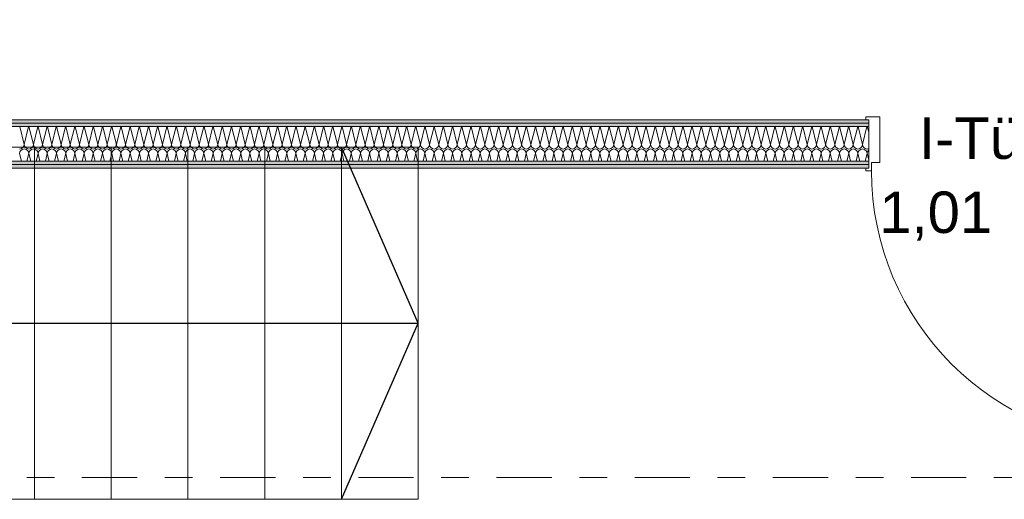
# Model space of a CAD drawing. Header units: metres. Extents: x -167 to 233, y -155 to 122.
# Tile 50 of 176: x 43.3 to 46.86, y 33.51 to 35.25. Entities that reach past the tile are written whole.
import ezdxf
from ezdxf.enums import TextEntityAlignment as Align

# ---------------------------------------------------------------- set-up
doc = ezdxf.new("R2010")
doc.units = ezdxf.units.M
doc.header["$MEASUREMENT"] = 0
doc.linetypes.add('Raster', pattern=[0.4, 0.2, -0.1, 0, -0.1])
doc.linetypes.add('Strichlinie eng', pattern=[0.23, 0.15, -0.08])
for name, color, linetype in [('10 Wand außen', 7, 'Continuous'), ('20 Decke', 7, 'Continuous'), ('40 Treppe', 7, 'Continuous'), ('90 Achsraster', 7, 'Continuous')]:
    doc.layers.add(name, color=color, linetype=linetype)
doc.styles.add('ERSTELLTER_STIL_1', font='arial.ttf')
doc.styles.add('ERSTELLTER_STIL_2', font='arial.ttf')
pattern_1 = [(0, (27236.132094, 33357.27905), (0, 0.075), [0, -0.075])]

# ---------------------------------------------------------------- blocks, each defined once
blk = doc.blocks.new('*X31', base_point=(27236.1321, 33357.279))
at = {"layer": '10 Wand außen', "color": 8, "linetype": 'Continuous', "lineweight": 18}
for p, q in [((43.2993, 34.8602), (43.3154, 34.7957)), ((43.3315, 34.8602), (43.3154, 34.7957)), ((43.3326, 34.8602), (43.3488, 34.7957)), ((43.3649, 34.8602), (43.3488, 34.7957)), ((43.366, 34.8602), (43.3821, 34.7957)), ((43.3982, 34.8602), (43.3821, 34.7957)), ((43.3993, 34.8602), (43.4154, 34.7957)), ((43.4315, 34.8602), (43.4154, 34.7957)), ((43.4326, 34.8602), (43.4488, 34.7957)), ((43.4649, 34.8602), (43.4488, 34.7957)), ((43.466, 34.8602), (43.4821, 34.7957)), ((43.4982, 34.8602), (43.4821, 34.7957)), ((43.4993, 34.8602), (43.5154, 34.7957)), ((43.5315, 34.8602), (43.5154, 34.7957)), ((43.5326, 34.8602), (43.5488, 34.7957)), ((43.5649, 34.8602), (43.5488, 34.7957)), ((43.566, 34.8602), (43.5821, 34.7957)), ((43.5982, 34.8602), (43.5821, 34.7957)), ((43.5993, 34.8602), (43.6154, 34.7957)), ((43.6315, 34.8602), (43.6154, 34.7957)), ((43.6326, 34.8602), (43.6488, 34.7957)), ((43.6649, 34.8602), (43.6488, 34.7957)), ((43.666, 34.8602), (43.6821, 34.7957)), ((43.6982, 34.8602), (43.6821, 34.7957)), ((43.6993, 34.8602), (43.7154, 34.7957)), ((43.7315, 34.8602), (43.7154, 34.7957)), ((43.7326, 34.8602), (43.7488, 34.7957)), ((43.7649, 34.8602), (43.7488, 34.7957)), ((43.766, 34.8602), (43.7821, 34.7957)), ((43.7982, 34.8602), (43.7821, 34.7957)), ((43.7993, 34.8602), (43.8154, 34.7957)), ((43.8315, 34.8602), (43.8154, 34.7957)), ((43.8326, 34.8602), (43.8488, 34.7957)), ((43.8649, 34.8602), (43.8488, 34.7957)), ((43.866, 34.8602), (43.8821, 34.7957)), ((43.8982, 34.8602), (43.8821, 34.7957)), ((43.8993, 34.8602), (43.9154, 34.7957)), ((43.9315, 34.8602), (43.9154, 34.7957)), ((43.9326, 34.8602), (43.9488, 34.7957)), ((43.9649, 34.8602), (43.9488, 34.7957)), ((43.966, 34.8602), (43.9821, 34.7957)), ((43.9982, 34.8602), (43.9821, 34.7957)), ((43.9993, 34.8602), (44.0154, 34.7957)), ((44.0315, 34.8602), (44.0154, 34.7957)), ((44.0326, 34.8602), (44.0488, 34.7957)), ((44.0649, 34.8602), (44.0488, 34.7957)), ((44.066, 34.8602), (44.0821, 34.7957)), ((44.0982, 34.8602), (44.0821, 34.7957)), ((44.0993, 34.8602), (44.1154, 34.7957)), ((44.1315, 34.8602), (44.1154, 34.7957)), ((44.1326, 34.8602), (44.1488, 34.7957)), ((44.1649, 34.8602), (44.1488, 34.7957)), ((44.166, 34.8602), (44.1821, 34.7957)), ((44.1982, 34.8602), (44.1821, 34.7957)), ((44.1993, 34.8602), (44.2154, 34.7957)), ((44.2315, 34.8602), (44.2154, 34.7957)), ((44.2326, 34.8602), (44.2488, 34.7957)), ((44.2649, 34.8602), (44.2488, 34.7957)), ((44.266, 34.8602), (44.2821, 34.7957)), ((44.2982, 34.8602), (44.2821, 34.7957)), ((44.2993, 34.8602), (44.3154, 34.7957)), ((44.3315, 34.8602), (44.3154, 34.7957)), ((44.3326, 34.8602), (44.3488, 34.7957)), ((44.3649, 34.8602), (44.3488, 34.7957)), ((44.366, 34.8602), (44.3821, 34.7957)), ((44.3982, 34.8602), (44.3821, 34.7957)), ((44.3993, 34.8602), (44.4154, 34.7957)), ((44.4315, 34.8602), (44.4154, 34.7957)), ((44.4326, 34.8602), (44.4488, 34.7957)), ((44.4649, 34.8602), (44.4488, 34.7957)), ((44.466, 34.8602), (44.4821, 34.7957)), ((44.4982, 34.8602), (44.4821, 34.7957)), ((44.4993, 34.8602), (44.5154, 34.7957)), ((44.5315, 34.8602), (44.5154, 34.7957)), ((44.5326, 34.8602), (44.5488, 34.7957)), ((44.5649, 34.8602), (44.5488, 34.7957)), ((44.566, 34.8602), (44.5821, 34.7957)), ((44.5982, 34.8602), (44.5821, 34.7957)), ((44.5993, 34.8602), (44.6154, 34.7957)), ((44.6315, 34.8602), (44.6154, 34.7957)), ((44.6326, 34.8602), (44.6488, 34.7957)), ((44.6649, 34.8602), (44.6488, 34.7957)), ((44.666, 34.8602), (44.6821, 34.7957)), ((44.6982, 34.8602), (44.6821, 34.7957)), ((44.6993, 34.8602), (44.7154, 34.7957)), ((44.7315, 34.8602), (44.7154, 34.7957)), ((44.7326, 34.8602), (44.7488, 34.7957)), ((44.7649, 34.8602), (44.7488, 34.7957)), ((44.766, 34.8602), (44.7821, 34.7957)), ((44.7982, 34.8602), (44.7821, 34.7957)), ((44.7993, 34.8602), (44.8154, 34.7957)), ((44.8315, 34.8602), (44.8154, 34.7957)), ((44.8326, 34.8602), (44.8488, 34.7957)), ((44.8649, 34.8602), (44.8488, 34.7957)), ((44.866, 34.8602), (44.8821, 34.7957)), ((44.8982, 34.8602), (44.8821, 34.7957)), ((44.8993, 34.8602), (44.9154, 34.7957)), ((44.9315, 34.8602), (44.9154, 34.7957)), ((44.9326, 34.8602), (44.9488, 34.7957)), ((44.9649, 34.8602), (44.9488, 34.7957)), ((44.966, 34.8602), (44.9821, 34.7957)), ((44.9982, 34.8602), (44.9821, 34.7957)), ((44.9993, 34.8602), (45.0154, 34.7957)), ((45.0315, 34.8602), (45.0154, 34.7957)), ((45.0326, 34.8602), (45.0488, 34.7957)), ((45.0649, 34.8602), (45.0488, 34.7957)), ((45.066, 34.8602), (45.0821, 34.7957)), ((45.0982, 34.8602), (45.0821, 34.7957)), ((45.0993, 34.8602), (45.1154, 34.7957)), ((45.1315, 34.8602), (45.1154, 34.7957)), ((45.1326, 34.8602), (45.1488, 34.7957)), ((45.1649, 34.8602), (45.1488, 34.7957)), ((45.166, 34.8602), (45.1821, 34.7957)), ((45.1982, 34.8602), (45.1821, 34.7957)), ((45.1993, 34.8602), (45.2154, 34.7957)), ((45.2315, 34.8602), (45.2154, 34.7957)), ((45.2326, 34.8602), (45.2488, 34.7957)), ((45.2649, 34.8602), (45.2488, 34.7957)), ((45.266, 34.8602), (45.2821, 34.7957)), ((45.2982, 34.8602), (45.2821, 34.7957)), ((45.2993, 34.8602), (45.3154, 34.7957)), ((45.3315, 34.8602), (45.3154, 34.7957)), ((45.3326, 34.8602), (45.3488, 34.7957)), ((45.3649, 34.8602), (45.3488, 34.7957)), ((45.366, 34.8602), (45.3821, 34.7957)), ((45.3982, 34.8602), (45.3821, 34.7957)), ((45.3993, 34.8602), (45.4154, 34.7957)), ((45.4315, 34.8602), (45.4154, 34.7957)), ((45.4326, 34.8602), (45.4488, 34.7957)), ((45.4649, 34.8602), (45.4488, 34.7957)), ((45.466, 34.8602), (45.4821, 34.7957)), ((45.4982, 34.8602), (45.4821, 34.7957)), ((45.4993, 34.8602), (45.5154, 34.7957)), ((45.5315, 34.8602), (45.5154, 34.7957)), ((45.5326, 34.8602), (45.5488, 34.7957)), ((45.5649, 34.8602), (45.5488, 34.7957)), ((45.566, 34.8602), (45.5821, 34.7957)), ((45.5982, 34.8602), (45.5821, 34.7957)), ((45.5993, 34.8602), (45.6154, 34.7957)), ((45.6315, 34.8602), (45.6154, 34.7957)), ((45.6326, 34.8602), (45.6488, 34.7957)), ((45.6649, 34.8602), (45.6488, 34.7957)), ((45.666, 34.8602), (45.6821, 34.7957)), ((45.6982, 34.8602), (45.6821, 34.7957)), ((45.6993, 34.8602), (45.7154, 34.7957)), ((45.7315, 34.8602), (45.7154, 34.7957)), ((45.7326, 34.8602), (45.7488, 34.7957)), ((45.7649, 34.8602), (45.7488, 34.7957)), ((45.766, 34.8602), (45.7821, 34.7957)), ((45.7982, 34.8602), (45.7821, 34.7957)), ((45.7993, 34.8602), (45.8154, 34.7957)), ((45.8315, 34.8602), (45.8154, 34.7957)), ((45.8326, 34.8602), (45.8488, 34.7957)), ((45.8649, 34.8602), (45.8488, 34.7957)), ((45.866, 34.8602), (45.8821, 34.7957)), ((45.8982, 34.8602), (45.8821, 34.7957)), ((45.8993, 34.8602), (45.9154, 34.7957)), ((45.9315, 34.8602), (45.9154, 34.7957)), ((45.9326, 34.8602), (45.9488, 34.7957)), ((45.9649, 34.8602), (45.9488, 34.7957)), ((45.966, 34.8602), (45.9821, 34.7957)), ((45.9982, 34.8602), (45.9821, 34.7957)), ((45.9993, 34.8602), (46.0154, 34.7957)), ((46.0315, 34.8602), (46.0154, 34.7957)), ((46.0326, 34.8602), (46.0488, 34.7957)), ((46.0649, 34.8602), (46.0488, 34.7957)), ((46.066, 34.8602), (46.0821, 34.7957)), ((46.0982, 34.8602), (46.0821, 34.7957)), ((46.0993, 34.8602), (46.1154, 34.7957)), ((46.1315, 34.8602), (46.1154, 34.7957)), ((46.1326, 34.8602), (46.1488, 34.7957)), ((46.1649, 34.8602), (46.1488, 34.7957)), ((46.166, 34.8602), (46.1821, 34.7957)), ((46.1982, 34.8602), (46.1821, 34.7957)), ((46.1993, 34.8602), (46.2154, 34.7957)), ((46.2315, 34.8602), (46.2154, 34.7957)), ((46.2326, 34.8602), (46.2488, 34.7957)), ((46.2649, 34.8602), (46.2488, 34.7957)), ((46.266, 34.8602), (46.2821, 34.7957)), ((46.2982, 34.8602), (46.2821, 34.7957)), ((46.2993, 34.8602), (46.3154, 34.7957)), ((46.3315, 34.8602), (46.3154, 34.7957)), ((46.3326, 34.8602), (46.3488, 34.7957)), ((46.3649, 34.8602), (46.3488, 34.7957)), ((46.366, 34.8602), (46.3711, 34.8397)), ((43.2988, 34.7624), (43.3056, 34.7352)), ((43.3321, 34.7624), (43.3253, 34.7352)), ((43.3321, 34.7624), (43.3389, 34.7352)), ((43.3654, 34.7624), (43.3586, 34.7352)), ((43.3654, 34.7624), (43.3722, 34.7352)), ((43.3988, 34.7624), (43.392, 34.7352)), ((43.3988, 34.7624), (43.4056, 34.7352)), ((43.4321, 34.7624), (43.4253, 34.7352)), ((43.4321, 34.7624), (43.4389, 34.7352)), ((43.4654, 34.7624), (43.4586, 34.7352)), ((43.4654, 34.7624), (43.4722, 34.7352)), ((43.4988, 34.7624), (43.492, 34.7352)), ((43.4988, 34.7624), (43.5056, 34.7352)), ((43.5321, 34.7624), (43.5253, 34.7352)), ((43.5321, 34.7624), (43.5389, 34.7352)), ((43.5654, 34.7624), (43.5586, 34.7352)), ((43.5654, 34.7624), (43.5722, 34.7352)), ((43.5988, 34.7624), (43.592, 34.7352)), ((43.5988, 34.7624), (43.6056, 34.7352)), ((43.6321, 34.7624), (43.6253, 34.7352)), ((43.6321, 34.7624), (43.6389, 34.7352)), ((43.6654, 34.7624), (43.6586, 34.7352)), ((43.6654, 34.7624), (43.6722, 34.7352)), ((43.6988, 34.7624), (43.692, 34.7352)), ((43.6988, 34.7624), (43.7056, 34.7352)), ((43.7321, 34.7624), (43.7253, 34.7352)), ((43.7321, 34.7624), (43.7389, 34.7352)), ((43.7654, 34.7624), (43.7586, 34.7352)), ((43.7654, 34.7624), (43.7722, 34.7352)), ((43.7988, 34.7624), (43.792, 34.7352)), ((43.7988, 34.7624), (43.8056, 34.7352)), ((43.8321, 34.7624), (43.8253, 34.7352)), ((43.8321, 34.7624), (43.8389, 34.7352)), ((43.8654, 34.7624), (43.8586, 34.7352)), ((43.8654, 34.7624), (43.8722, 34.7352)), ((43.8988, 34.7624), (43.892, 34.7352)), ((43.8988, 34.7624), (43.9056, 34.7352)), ((43.9321, 34.7624), (43.9253, 34.7352)), ((43.9321, 34.7624), (43.9389, 34.7352)), ((43.9654, 34.7624), (43.9586, 34.7352)), ((43.9654, 34.7624), (43.9722, 34.7352)), ((43.9988, 34.7624), (43.992, 34.7352)), ((43.9988, 34.7624), (44.0056, 34.7352)), ((44.0321, 34.7624), (44.0253, 34.7352)), ((44.0321, 34.7624), (44.0389, 34.7352)), ((44.0654, 34.7624), (44.0586, 34.7352)), ((44.0654, 34.7624), (44.0722, 34.7352)), ((44.0988, 34.7624), (44.092, 34.7352)), ((44.0988, 34.7624), (44.1056, 34.7352)), ((44.1321, 34.7624), (44.1253, 34.7352)), ((44.1321, 34.7624), (44.1389, 34.7352)), ((44.1654, 34.7624), (44.1586, 34.7352)), ((44.1654, 34.7624), (44.1722, 34.7352)), ((44.1988, 34.7624), (44.192, 34.7352)), ((44.1988, 34.7624), (44.2056, 34.7352)), ((44.2321, 34.7624), (44.2253, 34.7352)), ((44.2321, 34.7624), (44.2389, 34.7352)), ((44.2654, 34.7624), (44.2586, 34.7352)), ((44.2654, 34.7624), (44.2722, 34.7352)), ((44.2988, 34.7624), (44.292, 34.7352)), ((44.2988, 34.7624), (44.3056, 34.7352)), ((44.3321, 34.7624), (44.3253, 34.7352)), ((44.3321, 34.7624), (44.3389, 34.7352)), ((44.3654, 34.7624), (44.3586, 34.7352)), ((44.3654, 34.7624), (44.3722, 34.7352)), ((44.3988, 34.7624), (44.392, 34.7352)), ((44.3988, 34.7624), (44.4056, 34.7352)), ((44.4321, 34.7624), (44.4253, 34.7352)), ((44.4321, 34.7624), (44.4389, 34.7352)), ((44.4654, 34.7624), (44.4586, 34.7352)), ((44.4654, 34.7624), (44.4722, 34.7352)), ((44.4988, 34.7624), (44.492, 34.7352)), ((44.4988, 34.7624), (44.5056, 34.7352)), ((44.5321, 34.7624), (44.5253, 34.7352)), ((44.5321, 34.7624), (44.5389, 34.7352)), ((44.5654, 34.7624), (44.5586, 34.7352)), ((44.5654, 34.7624), (44.5722, 34.7352)), ((44.5988, 34.7624), (44.592, 34.7352)), ((44.5988, 34.7624), (44.6056, 34.7352)), ((44.6321, 34.7624), (44.6253, 34.7352)), ((44.6321, 34.7624), (44.6389, 34.7352)), ((44.6654, 34.7624), (44.6586, 34.7352)), ((44.6654, 34.7624), (44.6722, 34.7352)), ((44.6988, 34.7624), (44.692, 34.7352)), ((44.6988, 34.7624), (44.7056, 34.7352)), ((44.7321, 34.7624), (44.7253, 34.7352)), ((44.7321, 34.7624), (44.7389, 34.7352)), ((44.7654, 34.7624), (44.7586, 34.7352)), ((44.7654, 34.7624), (44.7722, 34.7352)), ((44.7988, 34.7624), (44.792, 34.7352)), ((44.7988, 34.7624), (44.8056, 34.7352)), ((44.8321, 34.7624), (44.8253, 34.7352)), ((44.8321, 34.7624), (44.8389, 34.7352)), ((44.8654, 34.7624), (44.8586, 34.7352)), ((44.8654, 34.7624), (44.8722, 34.7352)), ((44.8988, 34.7624), (44.892, 34.7352)), ((44.8988, 34.7624), (44.9056, 34.7352)), ((44.9321, 34.7624), (44.9253, 34.7352)), ((44.9321, 34.7624), (44.9389, 34.7352)), ((44.9654, 34.7624), (44.9586, 34.7352)), ((44.9654, 34.7624), (44.9722, 34.7352)), ((44.9988, 34.7624), (44.992, 34.7352)), ((44.9988, 34.7624), (45.0056, 34.7352)), ((45.0321, 34.7624), (45.0253, 34.7352)), ((45.0321, 34.7624), (45.0389, 34.7352)), ((45.0654, 34.7624), (45.0586, 34.7352)), ((45.0654, 34.7624), (45.0722, 34.7352)), ((45.0988, 34.7624), (45.092, 34.7352)), ((45.0988, 34.7624), (45.1056, 34.7352)), ((45.1321, 34.7624), (45.1253, 34.7352)), ((45.1321, 34.7624), (45.1389, 34.7352)), ((45.1654, 34.7624), (45.1586, 34.7352)), ((45.1654, 34.7624), (45.1722, 34.7352)), ((45.1988, 34.7624), (45.192, 34.7352)), ((45.1988, 34.7624), (45.2056, 34.7352)), ((45.2321, 34.7624), (45.2253, 34.7352)), ((45.2321, 34.7624), (45.2389, 34.7352)), ((45.2654, 34.7624), (45.2586, 34.7352)), ((45.2654, 34.7624), (45.2722, 34.7352)), ((45.2988, 34.7624), (45.292, 34.7352)), ((45.2988, 34.7624), (45.3056, 34.7352)), ((45.3321, 34.7624), (45.3253, 34.7352)), ((45.3321, 34.7624), (45.3389, 34.7352)), ((45.3654, 34.7624), (45.3586, 34.7352)), ((45.3654, 34.7624), (45.3722, 34.7352)), ((45.3988, 34.7624), (45.392, 34.7352)), ((45.3988, 34.7624), (45.4056, 34.7352)), ((45.4321, 34.7624), (45.4253, 34.7352)), ((45.4321, 34.7624), (45.4389, 34.7352)), ((45.4654, 34.7624), (45.4586, 34.7352)), ((45.4654, 34.7624), (45.4722, 34.7352)), ((45.4988, 34.7624), (45.492, 34.7352)), ((45.4988, 34.7624), (45.5056, 34.7352)), ((45.5321, 34.7624), (45.5253, 34.7352)), ((45.5321, 34.7624), (45.5389, 34.7352)), ((45.5654, 34.7624), (45.5586, 34.7352)), ((45.5654, 34.7624), (45.5722, 34.7352)), ((45.5988, 34.7624), (45.592, 34.7352)), ((45.5988, 34.7624), (45.6056, 34.7352)), ((45.6321, 34.7624), (45.6253, 34.7352)), ((45.6321, 34.7624), (45.6389, 34.7352)), ((45.6654, 34.7624), (45.6586, 34.7352)), ((45.6654, 34.7624), (45.6722, 34.7352)), ((45.6988, 34.7624), (45.692, 34.7352)), ((45.6988, 34.7624), (45.7056, 34.7352)), ((45.7321, 34.7624), (45.7253, 34.7352)), ((45.7321, 34.7624), (45.7389, 34.7352)), ((45.7654, 34.7624), (45.7586, 34.7352)), ((45.7654, 34.7624), (45.7722, 34.7352)), ((45.7988, 34.7624), (45.792, 34.7352)), ((45.7988, 34.7624), (45.8056, 34.7352)), ((45.8321, 34.7624), (45.8253, 34.7352)), ((45.8321, 34.7624), (45.8389, 34.7352)), ((45.8654, 34.7624), (45.8586, 34.7352)), ((45.8654, 34.7624), (45.8722, 34.7352)), ((45.8988, 34.7624), (45.892, 34.7352)), ((45.8988, 34.7624), (45.9056, 34.7352)), ((45.9321, 34.7624), (45.9253, 34.7352)), ((45.9321, 34.7624), (45.9389, 34.7352)), ((45.9654, 34.7624), (45.9586, 34.7352)), ((45.9654, 34.7624), (45.9722, 34.7352)), ((45.9988, 34.7624), (45.992, 34.7352)), ((45.9988, 34.7624), (46.0056, 34.7352)), ((46.0321, 34.7624), (46.0253, 34.7352)), ((46.0321, 34.7624), (46.0389, 34.7352)), ((46.0654, 34.7624), (46.0586, 34.7352)), ((46.0654, 34.7624), (46.0722, 34.7352)), ((46.0988, 34.7624), (46.092, 34.7352)), ((46.0988, 34.7624), (46.1056, 34.7352)), ((46.1321, 34.7624), (46.1253, 34.7352)), ((46.1321, 34.7624), (46.1389, 34.7352)), ((46.1654, 34.7624), (46.1586, 34.7352)), ((46.1654, 34.7624), (46.1722, 34.7352)), ((46.1988, 34.7624), (46.192, 34.7352)), ((46.1988, 34.7624), (46.2056, 34.7352)), ((46.2321, 34.7624), (46.2253, 34.7352)), ((46.2321, 34.7624), (46.2389, 34.7352)), ((46.2654, 34.7624), (46.2586, 34.7352)), ((46.2654, 34.7624), (46.2722, 34.7352)), ((46.2988, 34.7624), (46.292, 34.7352)), ((46.2988, 34.7624), (46.3056, 34.7352)), ((46.3321, 34.7624), (46.3253, 34.7352)), ((46.3321, 34.7624), (46.3389, 34.7352)), ((46.3654, 34.7624), (46.3586, 34.7352)), ((46.3654, 34.7624), (46.3711, 34.7397))]:
    blk.add_line(p, q, dxfattribs=at)
for centre, start, end in [((43.2988, 34.7957), 270, 0), ((43.3154, 34.7624), 90, 180), ((43.3321, 34.7957), 180, 270), ((43.3154, 34.7624), 0, 90), ((43.3321, 34.7957), 270, 0), ((43.3488, 34.7624), 90, 180), ((43.3654, 34.7957), 180, 270), ((43.3488, 34.7624), 0, 90), ((43.3654, 34.7957), 270, 0), ((43.3821, 34.7624), 90, 180), ((43.3988, 34.7957), 180, 270), ((43.3821, 34.7624), 0, 90), ((43.3988, 34.7957), 270, 0), ((43.4154, 34.7624), 90, 180), ((43.4321, 34.7957), 180, 270), ((43.4154, 34.7624), 0, 90), ((43.4321, 34.7957), 270, 0), ((43.4488, 34.7624), 90, 180), ((43.4654, 34.7957), 180, 270), ((43.4488, 34.7624), 0, 90), ((43.4654, 34.7957), 270, 0), ((43.4821, 34.7624), 90, 180), ((43.4988, 34.7957), 180, 270), ((43.4821, 34.7624), 0, 90), ((43.4988, 34.7957), 270, 0), ((43.5154, 34.7624), 90, 180), ((43.5321, 34.7957), 180, 270), ((43.5154, 34.7624), 0, 90), ((43.5321, 34.7957), 270, 0), ((43.5488, 34.7624), 90, 180), ((43.5654, 34.7957), 180, 270), ((43.5488, 34.7624), 0, 90), ((43.5654, 34.7957), 270, 0), ((43.5821, 34.7624), 90, 180), ((43.5988, 34.7957), 180, 270), ((43.5821, 34.7624), 0, 90), ((43.5988, 34.7957), 270, 0), ((43.6154, 34.7624), 90, 180), ((43.6321, 34.7957), 180, 270), ((43.6154, 34.7624), 0, 90), ((43.6321, 34.7957), 270, 0), ((43.6488, 34.7624), 90, 180), ((43.6654, 34.7957), 180, 270), ((43.6488, 34.7624), 0, 90), ((43.6654, 34.7957), 270, 0), ((43.6821, 34.7624), 90, 180), ((43.6988, 34.7957), 180, 270), ((43.6821, 34.7624), 0, 90), ((43.6988, 34.7957), 270, 0), ((43.7154, 34.7624), 90, 180), ((43.7321, 34.7957), 180, 270), ((43.7154, 34.7624), 0, 90), ((43.7321, 34.7957), 270, 0), ((43.7488, 34.7624), 90, 180), ((43.7654, 34.7957), 180, 270), ((43.7488, 34.7624), 0, 90), ((43.7654, 34.7957), 270, 0), ((43.7821, 34.7624), 90, 180), ((43.7988, 34.7957), 180, 270), ((43.7821, 34.7624), 0, 90), ((43.7988, 34.7957), 270, 0), ((43.8154, 34.7624), 90, 180), ((43.8321, 34.7957), 180, 270), ((43.8154, 34.7624), 0, 90), ((43.8321, 34.7957), 270, 0), ((43.8488, 34.7624), 90, 180), ((43.8654, 34.7957), 180, 270), ((43.8488, 34.7624), 0, 90), ((43.8654, 34.7957), 270, 0), ((43.8821, 34.7624), 90, 180), ((43.8988, 34.7957), 180, 270), ((43.8821, 34.7624), 0, 90), ((43.8988, 34.7957), 270, 0), ((43.9154, 34.7624), 90, 180), ((43.9321, 34.7957), 180, 270), ((43.9154, 34.7624), 0, 90), ((43.9321, 34.7957), 270, 0), ((43.9488, 34.7624), 90, 180), ((43.9654, 34.7957), 180, 270), ((43.9488, 34.7624), 0, 90), ((43.9654, 34.7957), 270, 0), ((43.9821, 34.7624), 90, 180), ((43.9988, 34.7957), 180, 270), ((43.9821, 34.7624), 0, 90), ((43.9988, 34.7957), 270, 0), ((44.0154, 34.7624), 90, 180), ((44.0321, 34.7957), 180, 270), ((44.0154, 34.7624), 0, 90), ((44.0321, 34.7957), 270, 0), ((44.0488, 34.7624), 90, 180), ((44.0654, 34.7957), 180, 270), ((44.0488, 34.7624), 0, 90), ((44.0654, 34.7957), 270, 0), ((44.0821, 34.7624), 90, 180), ((44.0988, 34.7957), 180, 270), ((44.0821, 34.7624), 0, 90), ((44.0988, 34.7957), 270, 0), ((44.1154, 34.7624), 90, 180), ((44.1321, 34.7957), 180, 270), ((44.1154, 34.7624), 0, 90), ((44.1321, 34.7957), 270, 0), ((44.1488, 34.7624), 90, 180), ((44.1654, 34.7957), 180, 270), ((44.1488, 34.7624), 0, 90), ((44.1654, 34.7957), 270, 0), ((44.1821, 34.7624), 90, 180), ((44.1988, 34.7957), 180, 270), ((44.1821, 34.7624), 0, 90), ((44.1988, 34.7957), 270, 0), ((44.2154, 34.7624), 90, 180), ((44.2321, 34.7957), 180, 270), ((44.2154, 34.7624), 0, 90), ((44.2321, 34.7957), 270, 0), ((44.2488, 34.7624), 90, 180), ((44.2654, 34.7957), 180, 270), ((44.2488, 34.7624), 0, 90), ((44.2654, 34.7957), 270, 0), ((44.2821, 34.7624), 90, 180), ((44.2988, 34.7957), 180, 270), ((44.2821, 34.7624), 0, 90), ((44.2988, 34.7957), 270, 0), ((44.3154, 34.7624), 90, 180), ((44.3321, 34.7957), 180, 270), ((44.3154, 34.7624), 0, 90), ((44.3321, 34.7957), 270, 0), ((44.3488, 34.7624), 90, 180), ((44.3654, 34.7957), 180, 270), ((44.3488, 34.7624), 0, 90), ((44.3654, 34.7957), 270, 0), ((44.3821, 34.7624), 90, 180), ((44.3988, 34.7957), 180, 270), ((44.3821, 34.7624), 0, 90), ((44.3988, 34.7957), 270, 0), ((44.4154, 34.7624), 90, 180), ((44.4321, 34.7957), 180, 270), ((44.4154, 34.7624), 0, 90), ((44.4321, 34.7957), 270, 0), ((44.4488, 34.7624), 90, 180), ((44.4654, 34.7957), 180, 270), ((44.4488, 34.7624), 0, 90), ((44.4654, 34.7957), 270, 0), ((44.4821, 34.7624), 90, 180), ((44.4988, 34.7957), 180, 270), ((44.4821, 34.7624), 0, 90), ((44.4988, 34.7957), 270, 0), ((44.5154, 34.7624), 90, 180), ((44.5321, 34.7957), 180, 270), ((44.5154, 34.7624), 0, 90), ((44.5321, 34.7957), 270, 0), ((44.5488, 34.7624), 90, 180), ((44.5654, 34.7957), 180, 270), ((44.5488, 34.7624), 0, 90), ((44.5654, 34.7957), 270, 0), ((44.5821, 34.7624), 90, 180), ((44.5988, 34.7957), 180, 270), ((44.5821, 34.7624), 0, 90), ((44.5988, 34.7957), 270, 0), ((44.6154, 34.7624), 90, 180), ((44.6321, 34.7957), 180, 270), ((44.6154, 34.7624), 0, 90), ((44.6321, 34.7957), 270, 0), ((44.6488, 34.7624), 90, 180), ((44.6654, 34.7957), 180, 270), ((44.6488, 34.7624), 0, 90), ((44.6654, 34.7957), 270, 0), ((44.6821, 34.7624), 90, 180), ((44.6988, 34.7957), 180, 270), ((44.6821, 34.7624), 0, 90), ((44.6988, 34.7957), 270, 0), ((44.7154, 34.7624), 90, 180), ((44.7321, 34.7957), 180, 270), ((44.7154, 34.7624), 0, 90), ((44.7321, 34.7957), 270, 0), ((44.7488, 34.7624), 90, 180), ((44.7654, 34.7957), 180, 270), ((44.7488, 34.7624), 0, 90), ((44.7654, 34.7957), 270, 0), ((44.7821, 34.7624), 90, 180), ((44.7988, 34.7957), 180, 270), ((44.7821, 34.7624), 0, 90), ((44.7988, 34.7957), 270, 0), ((44.8154, 34.7624), 90, 180), ((44.8321, 34.7957), 180, 270), ((44.8154, 34.7624), 0, 90), ((44.8321, 34.7957), 270, 0), ((44.8488, 34.7624), 90, 180), ((44.8654, 34.7957), 180, 270), ((44.8488, 34.7624), 0, 90), ((44.8654, 34.7957), 270, 0), ((44.8821, 34.7624), 90, 180), ((44.8988, 34.7957), 180, 270), ((44.8821, 34.7624), 0, 90), ((44.8988, 34.7957), 270, 0), ((44.9154, 34.7624), 90, 180), ((44.9321, 34.7957), 180, 270), ((44.9154, 34.7624), 0, 90), ((44.9321, 34.7957), 270, 0), ((44.9488, 34.7624), 90, 180), ((44.9654, 34.7957), 180, 270), ((44.9488, 34.7624), 0, 90), ((44.9654, 34.7957), 270, 0), ((44.9821, 34.7624), 90, 180), ((44.9988, 34.7957), 180, 270), ((44.9821, 34.7624), 0, 90), ((44.9988, 34.7957), 270, 0), ((45.0154, 34.7624), 90, 180), ((45.0321, 34.7957), 180, 270), ((45.0154, 34.7624), 0, 90), ((45.0321, 34.7957), 270, 0), ((45.0488, 34.7624), 90, 180), ((45.0654, 34.7957), 180, 270), ((45.0488, 34.7624), 0, 90), ((45.0654, 34.7957), 270, 0), ((45.0821, 34.7624), 90, 180), ((45.0988, 34.7957), 180, 270), ((45.0821, 34.7624), 0, 90), ((45.0988, 34.7957), 270, 0), ((45.1154, 34.7624), 90, 180), ((45.1321, 34.7957), 180, 270), ((45.1154, 34.7624), 0, 90), ((45.1321, 34.7957), 270, 0), ((45.1488, 34.7624), 90, 180), ((45.1654, 34.7957), 180, 270), ((45.1488, 34.7624), 0, 90), ((45.1654, 34.7957), 270, 0), ((45.1821, 34.7624), 90, 180), ((45.1988, 34.7957), 180, 270), ((45.1821, 34.7624), 0, 90), ((45.1988, 34.7957), 270, 0), ((45.2154, 34.7624), 90, 180), ((45.2321, 34.7957), 180, 270), ((45.2154, 34.7624), 0, 90), ((45.2321, 34.7957), 270, 0), ((45.2488, 34.7624), 90, 180), ((45.2654, 34.7957), 180, 270), ((45.2488, 34.7624), 0, 90), ((45.2654, 34.7957), 270, 0), ((45.2821, 34.7624), 90, 180), ((45.2988, 34.7957), 180, 270), ((45.2821, 34.7624), 0, 90), ((45.2988, 34.7957), 270, 0), ((45.3154, 34.7624), 90, 180), ((45.3321, 34.7957), 180, 270), ((45.3154, 34.7624), 0, 90), ((45.3321, 34.7957), 270, 0), ((45.3488, 34.7624), 90, 180), ((45.3654, 34.7957), 180, 270), ((45.3488, 34.7624), 0, 90), ((45.3654, 34.7957), 270, 0), ((45.3821, 34.7624), 90, 180), ((45.3988, 34.7957), 180, 270), ((45.3821, 34.7624), 0, 90), ((45.3988, 34.7957), 270, 0), ((45.4154, 34.7624), 90, 180), ((45.4321, 34.7957), 180, 270), ((45.4154, 34.7624), 0, 90), ((45.4321, 34.7957), 270, 0), ((45.4488, 34.7624), 90, 180), ((45.4654, 34.7957), 180, 270), ((45.4488, 34.7624), 0, 90), ((45.4654, 34.7957), 270, 0), ((45.4821, 34.7624), 90, 180), ((45.4988, 34.7957), 180, 270), ((45.4821, 34.7624), 0, 90), ((45.4988, 34.7957), 270, 0), ((45.5154, 34.7624), 90, 180), ((45.5321, 34.7957), 180, 270), ((45.5154, 34.7624), 0, 90), ((45.5321, 34.7957), 270, 0), ((45.5488, 34.7624), 90, 180), ((45.5654, 34.7957), 180, 270), ((45.5488, 34.7624), 0, 90), ((45.5654, 34.7957), 270, 0), ((45.5821, 34.7624), 90, 180), ((45.5988, 34.7957), 180, 270), ((45.5821, 34.7624), 0, 90), ((45.5988, 34.7957), 270, 0), ((45.6154, 34.7624), 90, 180), ((45.6321, 34.7957), 180, 270), ((45.6154, 34.7624), 0, 90), ((45.6321, 34.7957), 270, 0), ((45.6488, 34.7624), 90, 180), ((45.6654, 34.7957), 180, 270), ((45.6488, 34.7624), 0, 90), ((45.6654, 34.7957), 270, 0), ((45.6821, 34.7624), 90, 180), ((45.6988, 34.7957), 180, 270), ((45.6821, 34.7624), 0, 90), ((45.6988, 34.7957), 270, 0), ((45.7154, 34.7624), 90, 180), ((45.7321, 34.7957), 180, 270), ((45.7154, 34.7624), 0, 90), ((45.7321, 34.7957), 270, 0), ((45.7488, 34.7624), 90, 180), ((45.7654, 34.7957), 180, 270), ((45.7488, 34.7624), 0, 90), ((45.7654, 34.7957), 270, 0), ((45.7821, 34.7624), 90, 180), ((45.7988, 34.7957), 180, 270), ((45.7821, 34.7624), 0, 90), ((45.7988, 34.7957), 270, 0), ((45.8154, 34.7624), 90, 180), ((45.8321, 34.7957), 180, 270), ((45.8154, 34.7624), 0, 90), ((45.8321, 34.7957), 270, 0), ((45.8488, 34.7624), 90, 180), ((45.8654, 34.7957), 180, 270), ((45.8488, 34.7624), 0, 90), ((45.8654, 34.7957), 270, 0), ((45.8821, 34.7624), 90, 180), ((45.8988, 34.7957), 180, 270), ((45.8821, 34.7624), 0, 90), ((45.8988, 34.7957), 270, 0), ((45.9154, 34.7624), 90, 180), ((45.9321, 34.7957), 180, 270), ((45.9154, 34.7624), 0, 90), ((45.9321, 34.7957), 270, 0), ((45.9488, 34.7624), 90, 180), ((45.9654, 34.7957), 180, 270), ((45.9488, 34.7624), 0, 90), ((45.9654, 34.7957), 270, 0), ((45.9821, 34.7624), 90, 180), ((45.9988, 34.7957), 180, 270), ((45.9821, 34.7624), 0, 90), ((45.9988, 34.7957), 270, 0), ((46.0154, 34.7624), 90, 180), ((46.0321, 34.7957), 180, 270), ((46.0154, 34.7624), 0, 90), ((46.0321, 34.7957), 270, 0), ((46.0488, 34.7624), 90, 180), ((46.0654, 34.7957), 180, 270), ((46.0488, 34.7624), 0, 90), ((46.0654, 34.7957), 270, 0), ((46.0821, 34.7624), 90, 180), ((46.0988, 34.7957), 180, 270), ((46.0821, 34.7624), 0, 90), ((46.0988, 34.7957), 270, 0), ((46.1154, 34.7624), 90, 180), ((46.1321, 34.7957), 180, 270), ((46.1154, 34.7624), 0, 90), ((46.1321, 34.7957), 270, 0), ((46.1488, 34.7624), 90, 180), ((46.1654, 34.7957), 180, 270), ((46.1488, 34.7624), 0, 90), ((46.1654, 34.7957), 270, 0), ((46.1821, 34.7624), 90, 180), ((46.1988, 34.7957), 180, 270), ((46.1821, 34.7624), 0, 90), ((46.1988, 34.7957), 270, 0), ((46.2154, 34.7624), 90, 180), ((46.2321, 34.7957), 180, 270), ((46.2154, 34.7624), 0, 90), ((46.2321, 34.7957), 270, 0), ((46.2488, 34.7624), 90, 180), ((46.2654, 34.7957), 180, 270), ((46.2488, 34.7624), 0, 90), ((46.2654, 34.7957), 270, 0), ((46.2821, 34.7624), 90, 180), ((46.2988, 34.7957), 180, 270), ((46.2821, 34.7624), 0, 90), ((46.2988, 34.7957), 270, 0), ((46.3154, 34.7624), 90, 180), ((46.3321, 34.7957), 180, 270), ((46.3154, 34.7624), 0, 90), ((46.3321, 34.7957), 270, 0), ((46.3488, 34.7624), 90, 180), ((46.3654, 34.7957), 180, 270), ((46.3488, 34.7624), 0, 90), ((46.3654, 34.7957), 270, 289.8506), ((46.3821, 34.7624), 131.3327, 180)]:
    blk.add_arc(centre, 0.0167, start, end, dxfattribs=at)
blk = doc.blocks.new('Zargentür 1-Fl 27_2')
at = {"layer": '10 Wand außen', "color": 7, "linetype": 'Continuous', "lineweight": 18}
for p, q in [((0.495, -0.01), (0.495, 0.98)), ((-0.495, -0.01), (-0.515, -0.01)), ((-0.515, -0.01), (-0.515, -0.02)), ((-0.515, -0.02), (-0.505, -0.02)), ((-0.505, -0.02), (-0.505, -0.195)), ((-0.495, -0.04), (-0.495, -0.01)), ((0.495, -0.04), (0.495, -0.01)), ((0.495, -0.01), (0.515, -0.01)), ((0.515, -0.02), (0.505, -0.02)), ((0.505, -0.02), (0.505, -0.195)), ((0.515, -0.01), (0.515, -0.02)), ((-0.465, -0.04), (-0.495, -0.04)), ((-0.465, -0.205), (-0.465, -0.04)), ((0.465, -0.205), (0.465, -0.04)), ((0.465, -0.04), (0.495, -0.04)), ((-0.505, -0.195), (-0.515, -0.195)), ((-0.515, -0.195), (-0.515, -0.205)), ((-0.515, -0.205), (-0.465, -0.205)), ((0.515, -0.205), (0.465, -0.205)), ((0.505, -0.195), (0.515, -0.195)), ((0.515, -0.195), (0.515, -0.205))]:
    blk.add_line(p, q, dxfattribs=at)
at = {"layer": '10 Wand außen', "color": 7, "linetype": 'Continuous', "lineweight": 13}
for p, q in [((-0.505, -0.0325), (-0.505, -0.02)), ((-0.505, -0.0325), (-0.505, -0.02)), ((-0.505, -0.045), (-0.505, -0.0325)), ((-0.505, -0.045), (-0.505, -0.0325)), ((0.505, -0.0325), (0.505, -0.02)), ((0.505, -0.0325), (0.505, -0.02)), ((0.505, -0.045), (0.505, -0.0325)), ((0.505, -0.045), (0.505, -0.0325)), ((-0.505, -0.17), (-0.505, -0.045)), ((-0.505, -0.17), (-0.505, -0.045)), ((0.505, -0.17), (0.505, -0.045)), ((0.505, -0.17), (0.505, -0.045)), ((-0.505, -0.1825), (-0.505, -0.17)), ((-0.505, -0.1825), (-0.505, -0.17)), ((0.505, -0.1825), (0.505, -0.17)), ((0.505, -0.1825), (0.505, -0.17)), ((-0.505, -0.195), (-0.505, -0.1825)), ((-0.505, -0.195), (-0.505, -0.1825)), ((0.505, -0.195), (0.505, -0.1825)), ((0.505, -0.195), (0.505, -0.1825))]:
    blk.add_line(p, q, dxfattribs=at)
blk.add_arc((0.495, -0.01), 0.99, 90, 180, dxfattribs=at)
blk = doc.blocks.new('T Marker 27_3')
at = {"layer": '10 Wand außen', "color": 7, "lineweight": 13, "char_height": 0.15, "attachment_point": 7, "rotation": 180, "style": 'ERSTELLTER_STIL_1'}
for s, insert in [('\\A1;{\\pql;\\pt0;\\fArial|b0|i0|c0|p0;\\W1.000000;1,01\\fArial|b0|i0|c0|p0;\\W1.000000;\\A1{\\H.66x;\\S^  ;}\\fArial|b0|i0|c0|p0;\\W1.000000; x 2,26\\fArial|b0|i0|c0|p0;\\W1.000000;\\A1{\\H.66x;\\S^  ;}}', (0.4663, 0.279)), ('\\A1;{\\pql;\\pt0;\\fArial|b0|i0|c0|p0;\\W1.000000;I-Tür-24\\fArial|b0|i0|c0|p0;\\W1.000000;\\fArial|b0|i0|c0|p0;\\W1.000000;\\fArial|b0|i0|c0|p0;\\W1.000000;}', (0.3231, -0.0309))]:
    blk.add_mtext(s, dxfattribs=dict(at, insert=insert))
blk = doc.blocks.new('Standard-Rastermarker_139')
at = {"layer": '90 Achsraster', "color": 14, "linetype": 'Raster', "lineweight": 18, "true_color": 0xa80000}
blk.add_line((1, 0), (45.4427, 0), dxfattribs=at)
at = {"layer": '90 Achsraster', "color": 14, "lineweight": 18, "true_color": 0xa80000, "style": 'ERSTELLTER_STIL_2'}
for tag, p in [('AC_MarkerText_1_0', (-0.35, 0.15)), ('AC_MarkerText_1_1', (46.7927, 0.15))]:
    blk.add_attdef(tag, text='', height=0.3, dxfattribs=at).set_placement(p, align=Align.TOP_CENTER)

msp = doc.modelspace()

# ---------------------------------------------------------------- hatches: boundary and pattern name
at = {"layer": '10 Wand außen', "linetype": 'Continuous', "lineweight": 13, "true_color": 0x000100}
h = msp.add_hatch(dxfattribs=at)
h.set_pattern_fill('Gipskarton_0001', color=98, style=0, pattern_type=2)
h.set_pattern_definition(pattern_1)
h.paths.add_polyline_path([(38.2411, 34.8852), (38.2411, 34.8727), (46.3711, 34.8727), (46.3711, 34.8852)])
h = msp.add_hatch(dxfattribs=at)
h.set_pattern_fill('Gipskarton_0001', color=98, style=0, pattern_type=2)
h.set_pattern_definition(pattern_1)
h.paths.add_polyline_path([(38.2411, 34.8727), (38.2411, 34.8602), (46.3711, 34.8602), (46.3711, 34.8727)])
h = msp.add_hatch(dxfattribs=at)
h.set_pattern_fill('Gipskarton_0001', color=98, style=0, pattern_type=2)
h.set_pattern_definition(pattern_1)
h.paths.add_polyline_path([(38.2411, 34.7227), (46.3711, 34.7227), (46.3711, 34.7352), (38.2411, 34.7352)])
h = msp.add_hatch(dxfattribs=at)
h.set_pattern_fill('Gipskarton_0001', color=98, style=0, pattern_type=2)
h.set_pattern_definition(pattern_1)
h.paths.add_polyline_path([(46.3711, 34.7227), (38.2411, 34.7227), (38.2411, 34.7102), (46.3711, 34.7102)])

# ---------------------------------------------------------------- linework, layer by layer
at = {"layer": '10 Wand außen', "color": 7, "linetype": 'Continuous', "lineweight": 13}
for p, q in [((46.3711, 34.8852), (46.3711, 34.8727)), ((46.3711, 34.8727), (38.2411, 34.8727)), ((46.3711, 34.8602), (38.2411, 34.8602)), ((46.3711, 34.8727), (46.3711, 34.8602)), ((46.3711, 34.8602), (46.3711, 34.7352)), ((38.2411, 34.7352), (46.3711, 34.7352)), ((38.2411, 34.7227), (46.3711, 34.7227)), ((46.3711, 34.7352), (46.3711, 34.7227)), ((46.3711, 34.7227), (46.3711, 34.7102))]:
    msp.add_line(p, q, dxfattribs=at)
at = {"layer": '10 Wand außen', "color": 7, "linetype": 'Continuous', "lineweight": 13, "flags": 128}
for points in [[(46.3711, 34.8852), (38.2411, 34.8852)], [(38.2411, 34.7102), (46.3711, 34.7102)]]:
    msp.add_lwpolyline(points, dxfattribs=at)
at = {"layer": '20 Decke', "color": 7, "linetype": 'Continuous', "lineweight": 13, "flags": 128}
msp.add_lwpolyline([(38.2411, 34.7102), (44.7411, 34.7102), (44.7411, 33.5102), (38.2411, 33.5102)], close=True, dxfattribs=at)
at = {"layer": '40 Treppe', "color": 250, "linetype": 'Continuous', "lineweight": 18, "true_color": 0x191919}
for p, q in [((44.7411, 34.7852), (40.9351, 34.7852)), ((43.3522, 34.7852), (43.0744, 34.7852)), ((43.3522, 33.5102), (43.3522, 34.7852)), ((43.3522, 34.7852), (43.3522, 33.5102)), ((43.63, 34.7852), (43.3522, 34.7852)), ((43.63, 33.5102), (43.63, 34.7852)), ((43.63, 34.7852), (43.63, 33.5102)), ((43.9078, 34.7852), (43.63, 34.7852)), ((43.9078, 33.5102), (43.9078, 34.7852)), ((43.9078, 34.7852), (43.9078, 33.5102)), ((44.1855, 34.7852), (43.9078, 34.7852)), ((44.1855, 33.5102), (44.1855, 34.7852)), ((44.1855, 34.7852), (44.1855, 33.5102)), ((44.4633, 34.7852), (44.1855, 34.7852)), ((44.4633, 33.5102), (44.4633, 34.7852)), ((44.4633, 34.7852), (44.4633, 33.5102)), ((44.7411, 34.7852), (44.4633, 34.7852)), ((44.7411, 33.5102), (44.7411, 34.7852)), ((44.7411, 33.5102), (44.7411, 34.7852)), ((41.6712, 33.5102), (44.7411, 33.5102)), ((43.0744, 33.5102), (43.3522, 33.5102)), ((43.3522, 33.5102), (43.63, 33.5102)), ((43.63, 33.5102), (43.9078, 33.5102)), ((43.9078, 33.5102), (44.1855, 33.5102)), ((44.1855, 33.5102), (44.4633, 33.5102)), ((44.4633, 33.5102), (44.7411, 33.5102))]:
    msp.add_line(p, q, dxfattribs=at)
at = {"layer": '40 Treppe', "color": 7, "linetype": 'Strichlinie eng', "lineweight": 13}
for p, q in [((43.3522, 34.7852), (43.3522, 33.5102)), ((43.63, 34.7852), (43.63, 33.5102)), ((43.9078, 34.7852), (43.9078, 33.5102)), ((44.1855, 34.7852), (44.1855, 33.5102)), ((44.4633, 34.7852), (44.4633, 33.5102))]:
    msp.add_line(p, q, dxfattribs=at)
at = {"layer": '40 Treppe', "color": 250, "linetype": 'Continuous', "lineweight": 25, "true_color": 0x191919}
for p, q in [((44.7411, 34.1477), (44.4633, 34.7852)), ((41.3032, 34.1477), (44.4633, 34.1477)), ((44.4633, 34.1477), (44.7411, 34.1477)), ((44.4633, 33.5102), (44.7411, 34.1477))]:
    msp.add_line(p, q, dxfattribs=at)

# ---------------------------------------------------------------- block references
at = {"layer": '10 Wand außen', "color": 7, "lineweight": 13, "rotation": 180}
msp.add_blockref('T Marker 27_3', (46.8761, 34.7102), dxfattribs=at)
at = {"layer": '10 Wand außen', "color": 7, "linetype": 'Continuous', "lineweight": 18, "xscale": -1, "rotation": 180}
msp.add_blockref('Zargentür 1-Fl 27_2', (46.8761, 34.6902), dxfattribs=at)
at = {"layer": '10 Wand außen', "color": 7, "lineweight": 35}
msp.add_blockref('*X31', (27236.1321, 33357.279), dxfattribs=at)
at = {"layer": '90 Achsraster', "color": 7, "linetype": 'Continuous', "lineweight": 18}
msp.add_blockref('Standard-Rastermarker_139', (13.5244, 33.5897), dxfattribs=at)

doc.saveas('drawing.dxf')
